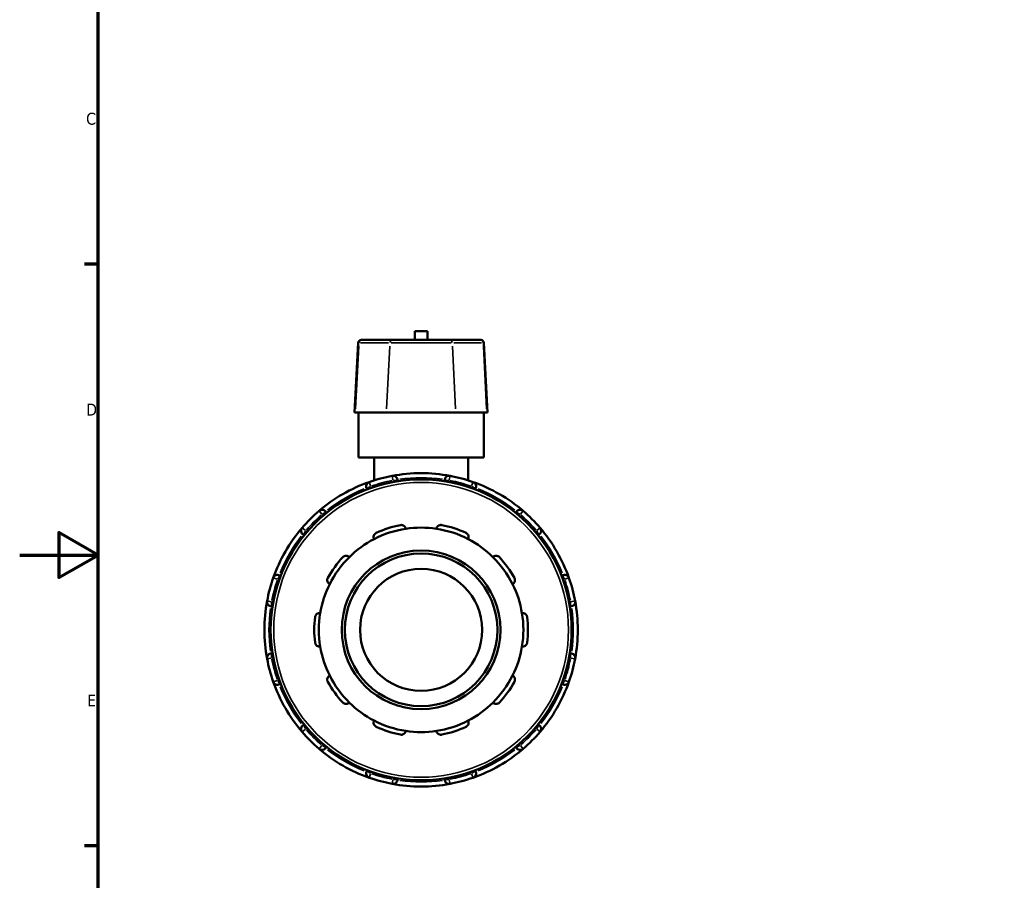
# Model space of a CAD drawing. Header units: millimetres. Extents: x 0 to 905, y -224 to 653.
# Tile 4 of 9: x 0 to 251, y 214 to 434. Entities that reach past the tile are written whole.
import ezdxf

# ---------------------------------------------------------------- set-up
doc = ezdxf.new("R2010")
doc.units = ezdxf.units.MM
for name, color, linetype, lineweight in [('Border (ANSI)', 7, 'Continuous', 70), ('Visible (ANSI)', 7, 'Continuous', 50), ('Visible Narrow (ANSI)', 7, 'Continuous', 35)]:
    doc.layers.add(name, color=color, linetype=linetype, lineweight=lineweight)
doc.styles.add('Note Text (ANSI)', font='tahoma.ttf')

# ---------------------------------------------------------------- blocks, each defined once
blk = doc.blocks.new('Borders Default Border')
at = {"layer": 'Border (ANSI)'}
for p, q in [((20, 371.25), (16.55, 371.25)), ((20, 222.75), (16.55, 222.75))]:
    blk.add_line(p, q, dxfattribs=at)
at = {"layer": 'Border (ANSI)', "flags": 128}
for points in [[(20, 20), (20, 574), (821, 574), (821, 20), (20, 20)], [(0, 297), (20, 297), (10, 302.77), (10, 291.23), (20, 297)]]:
    blk.add_lwpolyline(points, dxfattribs=at)
at = {"layer": 'Border (ANSI)', "char_height": 3.05, "attachment_point": 7, "style": 'Note Text (ANSI)'}
for s, insert in [('C', (16.95, 406.8)), ('D', (16.96, 332.6)), ('E', (17.21, 258.35))]:
    blk.add_mtext(s, dxfattribs=dict(at, insert=insert))

msp = doc.modelspace()

# ---------------------------------------------------------------- linework, layer by layer
at = {"layer": 'Visible (ANSI)'}
for p, q in [((87.198, 351.907), (87.385, 351.907)), ((95.287, 351.907), (87.385, 351.907)), ((95.287, 351.907), (109.63, 351.907)), ((104.059, 354.127), (100.859, 354.127)), ((100.859, 351.907), (100.859, 354.127)), ((104.059, 351.907), (104.059, 354.127)), ((117.532, 351.907), (109.63, 351.907)), ((117.532, 351.907), (117.719, 351.907)), ((86.42, 351.169), (85.489, 333.407)), ((118.497, 351.169), (119.428, 333.407)), ((85.697, 333.407), (85.489, 333.407)), ((85.697, 333.407), (93.599, 333.407)), ((86.459, 321.907), (86.459, 333.407)), ((111.318, 333.407), (93.599, 333.407)), ((111.318, 333.407), (119.22, 333.407)), ((118.459, 321.907), (118.459, 333.407)), ((119.428, 333.407), (119.22, 333.407)), ((118.459, 321.907), (86.459, 321.907)), ((90.459, 321.907), (90.459, 316.065)), ((114.459, 321.907), (114.459, 316.065)), ((96.459, 315.836), (96.459, 316.071)), ((108.459, 316.071), (108.459, 315.836)), ((88.573, 313.958), (88.691, 313.754)), ((116.227, 313.754), (116.344, 313.958)), ((78.298, 307.754), (78.18, 307.958)), ((126.737, 307.958), (126.619, 307.754)), ((72.408, 302.186), (72.612, 302.068)), ((132.305, 302.068), (132.51, 302.186)), ((66.612, 291.675), (66.408, 291.793)), ((138.51, 291.793), (138.305, 291.675)), ((64.295, 283.907), (64.53, 283.907)), ((140.387, 283.907), (140.623, 283.907)), ((64.53, 271.907), (64.295, 271.907)), ((140.623, 271.907), (140.387, 271.907)), ((66.408, 264.022), (66.612, 264.139)), ((138.305, 264.139), (138.51, 264.022)), ((72.612, 253.747), (72.408, 253.629)), ((132.51, 253.629), (132.305, 253.747)), ((78.18, 247.856), (78.298, 248.06)), ((126.619, 248.06), (126.737, 247.856)), ((88.691, 242.06), (88.573, 241.856)), ((116.344, 241.856), (116.227, 242.06)), ((96.459, 239.743), (96.459, 239.979)), ((108.459, 239.979), (108.459, 239.743))]:
    msp.add_line(p, q, dxfattribs=at)
for radius in [38.4, 20.255, 19.476, 15.581]:
    msp.add_circle((102.459, 277.907), radius, dxfattribs=at)
for centre, radius, start, end in [((87.198, 351.128), 0.779, 90, 177), ((117.719, 351.128), 0.779, 3, 90), ((102.459, 277.907), 40, 100.63823, 109.36177), ((102.459, 277.907), 40, 79.36177, 100.63823), ((95.29, 316.071), 1.169, 0, 100.63823), ((109.627, 316.071), 1.169, 79.36177, 180), ((102.459, 277.907), 40, 70.63823, 79.36177), ((102.459, 277.907), 40, 109.36177, 130.63823), ((89.585, 314.543), 1.169, 109.36177, 210), ((102.459, 277.907), 40, 49.36177, 70.63823), ((115.332, 314.543), 1.169, 330, 70.63823), ((102.459, 277.907), 40, 130.63823, 139.36177), ((77.168, 307.374), 1.169, 30, 130.63823), ((127.749, 307.374), 1.169, 49.36177, 150), ((102.459, 277.907), 40, 40.63823, 49.36177), ((102.459, 277.907), 27.266, 101.14938, 114.85062), ((102.459, 277.907), 27.266, 65.14938, 78.85062), ((102.459, 277.907), 40, 139.36177, 160.63823), ((72.992, 303.198), 1.169, 139.36177, 240), ((102.459, 277.907), 26.098, 98.58368, 117.41632), ((102.459, 277.907), 26.098, 81.41632, 98.58368), ((102.459, 277.907), 26.098, 62.58368, 81.41632), ((131.925, 303.198), 1.169, 300, 40.63823), ((102.459, 277.907), 40, 19.36177, 40.63823), ((102.459, 277.907), 26.098, 117.41632, 134.58368), ((102.459, 277.907), 26.098, 45.41632, 62.58368), ((102.459, 277.907), 27.266, 137.14938, 150.85062), ((102.459, 277.907), 26.098, 134.58368, 153.41632), ((102.459, 277.907), 26.098, 26.58368, 45.41632), ((102.459, 277.907), 27.266, 29.14938, 42.85062), ((65.823, 290.781), 1.169, 60, 160.63823), ((139.094, 290.781), 1.169, 19.36177, 120), ((102.459, 277.907), 40, 160.63823, 169.36177), ((102.459, 277.907), 26.098, 153.41632, 170.58368), ((102.459, 277.907), 26.098, 9.41632, 26.58368), ((102.459, 277.907), 40, 10.63823, 19.36177), ((102.459, 277.907), 40, 169.36177, 190.63823), ((64.295, 285.076), 1.169, 169.36177, 270), ((140.623, 285.076), 1.169, 270, 10.63823), ((102.459, 277.907), 40, 349.36177, 10.63823), ((102.459, 277.907), 26.098, 170.58368, 189.41632), ((102.459, 277.907), 26.098, 350.58368, 9.41632), ((102.459, 277.907), 27.266, 173.14938, 186.85062), ((102.459, 277.907), 27.266, 353.14938, 6.85062), ((64.295, 270.739), 1.169, 90, 190.63823), ((102.459, 277.907), 26.098, 189.41632, 206.58368), ((102.459, 277.907), 26.098, 333.41632, 350.58368), ((140.623, 270.739), 1.169, 349.36177, 90), ((102.459, 277.907), 40, 190.63823, 199.36177), ((102.459, 277.907), 40, 340.63823, 349.36177), ((102.459, 277.907), 40, 199.36177, 220.63823), ((65.823, 265.034), 1.169, 199.36177, 300), ((102.459, 277.907), 27.266, 209.14938, 222.85062), ((102.459, 277.907), 26.098, 206.58368, 225.41632), ((102.459, 277.907), 26.098, 314.58368, 333.41632), ((102.459, 277.907), 27.266, 317.14938, 330.85062), ((102.459, 277.907), 40, 319.36177, 340.63823), ((139.094, 265.034), 1.169, 240, 340.63823), ((102.459, 277.907), 26.098, 225.41632, 242.58368), ((102.459, 277.907), 26.098, 297.41632, 314.58368), ((102.459, 277.907), 26.098, 242.58368, 261.41632), ((102.459, 277.907), 26.098, 278.58368, 297.41632), ((72.992, 252.617), 1.169, 120, 220.63823), ((102.459, 277.907), 40, 220.63823, 229.36177), ((102.459, 277.907), 27.266, 245.14938, 258.85062), ((102.459, 277.907), 26.098, 261.41632, 278.58368), ((102.459, 277.907), 27.266, 281.14938, 294.85062), ((102.459, 277.907), 40, 310.63823, 319.36177), ((131.925, 252.617), 1.169, 319.36177, 60), ((77.168, 248.441), 1.169, 229.36177, 330), ((102.459, 277.907), 40, 229.36177, 250.63823), ((102.459, 277.907), 40, 289.36177, 310.63823), ((127.749, 248.441), 1.169, 210, 310.63823), ((89.585, 241.272), 1.169, 150, 250.63823), ((115.332, 241.272), 1.169, 289.36177, 30), ((102.459, 277.907), 40, 250.63823, 259.36177), ((95.29, 239.743), 1.169, 259.36177, 0), ((109.627, 239.743), 1.169, 180, 280.63823), ((102.459, 277.907), 40, 280.63823, 289.36177), ((102.459, 277.907), 40, 259.36177, 280.63823)]:
    msp.add_arc(centre, radius, start, end, dxfattribs=at)
for points, knots in [([(97.186, 304.659), (97.267, 304.675), (97.351, 304.683), (97.517, 304.679), (97.599, 304.669), (97.833, 304.615), (97.974, 304.546), (98.22, 304.373), (98.333, 304.25), (98.491, 303.985), (98.54, 303.846), (98.563, 303.713)], [0.22034929, 0.22034929, 0.22034929, 0.22034929, 0.24520012, 0.24520012, 0.27005095, 0.27005095, 0.31975261, 0.31975261, 0.38022559, 0.38022559, 0.43701539, 0.43701539, 0.43701539, 0.43701539]), ([(106.354, 303.713), (106.377, 303.846), (106.426, 303.985), (106.584, 304.25), (106.698, 304.373), (106.943, 304.546), (107.084, 304.615), (107.319, 304.669), (107.4, 304.679), (107.566, 304.683), (107.65, 304.675), (107.731, 304.659)], [0.42016909, 0.42016909, 0.42016909, 0.42016909, 0.47695888, 0.47695888, 0.53743187, 0.53743187, 0.58713353, 0.58713353, 0.61198436, 0.61198436, 0.63683519, 0.63683519, 0.63683519, 0.63683519]), ([(90.442, 301.074), (90.382, 301.195), (90.34, 301.337), (90.313, 301.644), (90.332, 301.81), (90.429, 302.095), (90.503, 302.233), (90.66, 302.415), (90.72, 302.471), (90.853, 302.571), (90.925, 302.614), (91, 302.649)], [0.42016909, 0.42016909, 0.42016909, 0.42016909, 0.47695888, 0.47695888, 0.53743187, 0.53743187, 0.58713353, 0.58713353, 0.61198436, 0.61198436, 0.63683519, 0.63683519, 0.63683519, 0.63683519]), ([(113.917, 302.649), (113.993, 302.614), (114.065, 302.571), (114.197, 302.471), (114.257, 302.415), (114.414, 302.233), (114.488, 302.095), (114.585, 301.81), (114.604, 301.644), (114.577, 301.337), (114.535, 301.195), (114.475, 301.074)], [0.22034929, 0.22034929, 0.22034929, 0.22034929, 0.24520012, 0.24520012, 0.27005095, 0.27005095, 0.31975261, 0.31975261, 0.38022559, 0.38022559, 0.43701539, 0.43701539, 0.43701539, 0.43701539]), ([(82.469, 296.451), (82.525, 296.512), (82.588, 296.567), (82.724, 296.662), (82.797, 296.701), (83.018, 296.795), (83.172, 296.823), (83.473, 296.827), (83.637, 296.794), (83.921, 296.673), (84.042, 296.589), (84.139, 296.495)], [0.22034929, 0.22034929, 0.22034929, 0.22034929, 0.24520012, 0.24520012, 0.27005095, 0.27005095, 0.31975261, 0.31975261, 0.38022559, 0.38022559, 0.43701539, 0.43701539, 0.43701539, 0.43701539]), ([(120.778, 296.495), (120.875, 296.589), (120.996, 296.673), (121.28, 296.794), (121.444, 296.827), (121.745, 296.823), (121.899, 296.795), (122.12, 296.701), (122.193, 296.662), (122.329, 296.567), (122.392, 296.512), (122.448, 296.451)], [0.42016909, 0.42016909, 0.42016909, 0.42016909, 0.47695888, 0.47695888, 0.53743187, 0.53743187, 0.58713353, 0.58713353, 0.61198436, 0.61198436, 0.63683519, 0.63683519, 0.63683519, 0.63683519]), ([(79.12, 289.586), (79, 289.649), (78.883, 289.739), (78.681, 289.971), (78.598, 290.117), (78.509, 290.405), (78.488, 290.56), (78.509, 290.799), (78.524, 290.88), (78.572, 291.039), (78.605, 291.116), (78.645, 291.189)], [0.42016909, 0.42016909, 0.42016909, 0.42016909, 0.47695888, 0.47695888, 0.53743187, 0.53743187, 0.58713353, 0.58713353, 0.61198436, 0.61198436, 0.63683519, 0.63683519, 0.63683519, 0.63683519]), ([(126.272, 291.189), (126.312, 291.116), (126.345, 291.039), (126.393, 290.88), (126.409, 290.799), (126.429, 290.56), (126.408, 290.405), (126.319, 290.117), (126.237, 289.971), (126.034, 289.739), (125.917, 289.649), (125.797, 289.586)], [0.22034929, 0.22034929, 0.22034929, 0.22034929, 0.24520012, 0.24520012, 0.27005095, 0.27005095, 0.31975261, 0.31975261, 0.38022559, 0.38022559, 0.43701539, 0.43701539, 0.43701539, 0.43701539]), ([(75.387, 281.16), (75.397, 281.242), (75.416, 281.324), (75.47, 281.48), (75.505, 281.555), (75.629, 281.761), (75.737, 281.874), (75.978, 282.054), (76.131, 282.124), (76.431, 282.193), (76.579, 282.196), (76.712, 282.177)], [0.22034929, 0.22034929, 0.22034929, 0.22034929, 0.24520012, 0.24520012, 0.27005095, 0.27005095, 0.31975261, 0.31975261, 0.38022559, 0.38022559, 0.43701539, 0.43701539, 0.43701539, 0.43701539]), ([(128.205, 282.177), (128.339, 282.196), (128.486, 282.193), (128.786, 282.124), (128.939, 282.054), (129.18, 281.874), (129.288, 281.761), (129.412, 281.555), (129.447, 281.48), (129.502, 281.324), (129.52, 281.242), (129.53, 281.16)], [0.42016909, 0.42016909, 0.42016909, 0.42016909, 0.47695888, 0.47695888, 0.53743187, 0.53743187, 0.58713353, 0.58713353, 0.61198436, 0.61198436, 0.63683519, 0.63683519, 0.63683519, 0.63683519]), ([(76.712, 273.638), (76.579, 273.618), (76.431, 273.622), (76.131, 273.691), (75.978, 273.76), (75.737, 273.941), (75.629, 274.054), (75.505, 274.26), (75.47, 274.334), (75.416, 274.491), (75.397, 274.573), (75.387, 274.655)], [0.42016909, 0.42016909, 0.42016909, 0.42016909, 0.47695888, 0.47695888, 0.53743187, 0.53743187, 0.58713353, 0.58713353, 0.61198436, 0.61198436, 0.63683519, 0.63683519, 0.63683519, 0.63683519]), ([(129.53, 274.655), (129.52, 274.573), (129.502, 274.491), (129.447, 274.334), (129.412, 274.26), (129.288, 274.054), (129.18, 273.941), (128.939, 273.76), (128.786, 273.691), (128.486, 273.622), (128.339, 273.618), (128.205, 273.638)], [0.22034929, 0.22034929, 0.22034929, 0.22034929, 0.24520012, 0.24520012, 0.27005095, 0.27005095, 0.31975261, 0.31975261, 0.38022559, 0.38022559, 0.43701539, 0.43701539, 0.43701539, 0.43701539]), ([(78.645, 264.626), (78.605, 264.699), (78.572, 264.776), (78.524, 264.934), (78.509, 265.015), (78.488, 265.255), (78.509, 265.41), (78.598, 265.697), (78.681, 265.843), (78.883, 266.076), (79, 266.165), (79.12, 266.228)], [0.22034929, 0.22034929, 0.22034929, 0.22034929, 0.24520012, 0.24520012, 0.27005095, 0.27005095, 0.31975261, 0.31975261, 0.38022559, 0.38022559, 0.43701539, 0.43701539, 0.43701539, 0.43701539]), ([(125.797, 266.228), (125.917, 266.165), (126.034, 266.076), (126.237, 265.843), (126.319, 265.697), (126.408, 265.41), (126.429, 265.255), (126.409, 265.015), (126.393, 264.934), (126.345, 264.776), (126.312, 264.699), (126.272, 264.626)], [0.42016909, 0.42016909, 0.42016909, 0.42016909, 0.47695888, 0.47695888, 0.53743187, 0.53743187, 0.58713353, 0.58713353, 0.61198436, 0.61198436, 0.63683519, 0.63683519, 0.63683519, 0.63683519]), ([(84.139, 259.32), (84.042, 259.226), (83.921, 259.142), (83.637, 259.021), (83.473, 258.988), (83.172, 258.992), (83.018, 259.02), (82.797, 259.113), (82.724, 259.153), (82.588, 259.248), (82.525, 259.303), (82.469, 259.364)], [0.42016909, 0.42016909, 0.42016909, 0.42016909, 0.47695888, 0.47695888, 0.53743187, 0.53743187, 0.58713353, 0.58713353, 0.61198436, 0.61198436, 0.63683519, 0.63683519, 0.63683519, 0.63683519]), ([(122.448, 259.364), (122.392, 259.303), (122.329, 259.248), (122.193, 259.153), (122.12, 259.113), (121.899, 259.02), (121.745, 258.992), (121.444, 258.988), (121.28, 259.021), (120.996, 259.142), (120.875, 259.226), (120.778, 259.32)], [0.22034929, 0.22034929, 0.22034929, 0.22034929, 0.24520012, 0.24520012, 0.27005095, 0.27005095, 0.31975261, 0.31975261, 0.38022559, 0.38022559, 0.43701539, 0.43701539, 0.43701539, 0.43701539]), ([(91, 253.166), (90.925, 253.2), (90.853, 253.244), (90.72, 253.343), (90.66, 253.4), (90.503, 253.582), (90.429, 253.72), (90.332, 254.004), (90.313, 254.171), (90.34, 254.478), (90.382, 254.619), (90.442, 254.741)], [0.22034929, 0.22034929, 0.22034929, 0.22034929, 0.24520012, 0.24520012, 0.27005095, 0.27005095, 0.31975261, 0.31975261, 0.38022559, 0.38022559, 0.43701539, 0.43701539, 0.43701539, 0.43701539]), ([(114.475, 254.741), (114.535, 254.619), (114.577, 254.478), (114.604, 254.171), (114.585, 254.004), (114.488, 253.72), (114.414, 253.582), (114.257, 253.4), (114.197, 253.343), (114.065, 253.244), (113.993, 253.2), (113.917, 253.166)], [0.42016909, 0.42016909, 0.42016909, 0.42016909, 0.47695888, 0.47695888, 0.53743187, 0.53743187, 0.58713353, 0.58713353, 0.61198436, 0.61198436, 0.63683519, 0.63683519, 0.63683519, 0.63683519]), ([(98.563, 252.102), (98.54, 251.969), (98.491, 251.83), (98.333, 251.565), (98.22, 251.441), (97.974, 251.268), (97.833, 251.2), (97.599, 251.146), (97.517, 251.135), (97.351, 251.132), (97.267, 251.14), (97.186, 251.156)], [0.42016909, 0.42016909, 0.42016909, 0.42016909, 0.47695888, 0.47695888, 0.53743187, 0.53743187, 0.58713353, 0.58713353, 0.61198436, 0.61198436, 0.63683519, 0.63683519, 0.63683519, 0.63683519]), ([(107.731, 251.156), (107.65, 251.14), (107.566, 251.132), (107.4, 251.135), (107.319, 251.146), (107.084, 251.2), (106.943, 251.268), (106.698, 251.441), (106.584, 251.565), (106.426, 251.83), (106.377, 251.969), (106.354, 252.102)], [0.22034929, 0.22034929, 0.22034929, 0.22034929, 0.24520012, 0.24520012, 0.27005095, 0.27005095, 0.31975261, 0.31975261, 0.38022559, 0.38022559, 0.43701539, 0.43701539, 0.43701539, 0.43701539])]:
    msp.add_open_spline(points, degree=3, knots=knots, dxfattribs=at)
at = {"layer": 'Visible Narrow (ANSI)'}
for p, q in [((86.571, 350.281), (85.743, 334.295)), ((86.598, 351.169), (86.42, 351.169)), ((87.012, 351.169), (94.123, 351.169)), ((94.473, 350.281), (93.645, 334.295)), ((110.142, 351.169), (94.775, 351.169)), ((110.444, 350.281), (111.272, 334.295)), ((110.794, 351.169), (117.905, 351.169)), ((118.497, 351.169), (118.319, 351.169)), ((118.346, 350.281), (119.174, 334.295)), ((95.273, 316.162), (95.075, 317.216)), ((109.842, 317.216), (109.644, 316.162)), ((88.576, 313.96), (89.505, 314.497)), ((89.198, 315.642), (89.554, 314.629)), ((89.793, 314.181), (89.596, 314.524)), ((95.29, 316.049), (95.29, 315.654)), ((95.382, 316.071), (96.455, 316.071)), ((108.462, 316.071), (109.535, 316.071)), ((109.627, 315.654), (109.627, 316.049)), ((115.321, 314.524), (115.124, 314.181)), ((115.363, 314.629), (115.719, 315.642)), ((115.412, 314.497), (116.341, 313.96)), ((77.109, 307.444), (76.41, 308.258)), ((77.179, 307.355), (77.377, 307.013)), ((77.248, 307.42), (78.177, 307.957)), ((126.74, 307.957), (127.669, 307.42)), ((127.54, 307.013), (127.738, 307.355)), ((128.507, 308.258), (127.808, 307.444)), ((72.108, 303.956), (72.922, 303.257)), ((72.409, 302.189), (72.946, 303.118)), ((73.353, 302.989), (73.011, 303.187)), ((131.906, 303.187), (131.564, 302.989)), ((131.971, 303.118), (132.508, 302.189)), ((131.995, 303.257), (132.809, 303.956)), ((65.869, 290.861), (66.406, 291.79)), ((138.511, 291.79), (139.048, 290.861)), ((65.737, 290.812), (64.724, 291.167)), ((65.842, 290.77), (66.184, 290.573)), ((138.733, 290.573), (139.075, 290.77)), ((140.193, 291.167), (139.18, 290.812)), ((63.15, 285.291), (64.204, 285.093)), ((64.295, 283.911), (64.295, 284.984)), ((64.712, 285.076), (64.316, 285.076)), ((140.601, 285.076), (140.205, 285.076)), ((140.623, 284.984), (140.623, 283.911)), ((140.713, 285.093), (141.767, 285.291)), ((64.295, 270.83), (64.295, 271.904)), ((140.623, 271.904), (140.623, 270.83)), ((64.204, 270.722), (63.15, 270.524)), ((64.316, 270.739), (64.712, 270.739)), ((140.205, 270.739), (140.601, 270.739)), ((141.767, 270.524), (140.713, 270.722)), ((64.724, 264.647), (65.737, 265.003)), ((66.184, 265.242), (65.842, 265.044)), ((66.406, 264.025), (65.869, 264.954)), ((139.048, 264.954), (138.511, 264.025)), ((139.075, 265.044), (138.733, 265.242)), ((139.18, 265.003), (140.193, 264.647)), ((72.922, 252.557), (72.108, 251.858)), ((72.946, 252.697), (72.409, 253.626)), ((73.011, 252.628), (73.353, 252.826)), ((131.564, 252.826), (131.906, 252.628)), ((132.508, 253.626), (131.971, 252.697)), ((132.809, 251.858), (131.995, 252.557)), ((76.41, 247.557), (77.109, 248.371)), ((77.377, 248.802), (77.179, 248.46)), ((78.177, 247.858), (77.248, 248.395)), ((127.669, 248.395), (126.74, 247.858)), ((127.738, 248.46), (127.54, 248.802)), ((127.808, 248.371), (128.507, 247.557)), ((89.505, 241.318), (88.576, 241.855)), ((89.596, 241.291), (89.793, 241.633)), ((115.124, 241.633), (115.321, 241.291)), ((116.341, 241.855), (115.412, 241.318)), ((89.554, 241.186), (89.198, 240.173)), ((95.075, 238.598), (95.273, 239.653)), ((95.29, 240.16), (95.29, 239.765)), ((96.455, 239.743), (95.382, 239.743)), ((109.535, 239.743), (108.462, 239.743)), ((109.627, 239.765), (109.627, 240.16)), ((109.644, 239.653), (109.842, 238.598)), ((115.719, 240.173), (115.363, 241.186))]:
    msp.add_line(p, q, dxfattribs=at)
msp.add_circle((102.459, 277.907), 37.621, dxfattribs=at)
for start, end in [(81.97744, 98.02256), (101.0744, 108.9256), (71.0744, 78.9256), (111.97744, 128.02256), (51.97744, 68.02256), (131.0744, 138.9256), (41.0744, 48.9256), (141.97744, 158.02256), (21.97744, 38.02256), (161.0744, 168.9256), (11.0744, 18.9256), (171.97744, 188.02256), (351.97744, 8.02256), (191.0744, 198.9256), (341.0744, 348.9256), (201.97744, 218.02256), (321.97744, 338.02256), (221.0744, 228.9256), (311.0744, 318.9256), (231.97744, 248.02256), (291.97744, 308.02256), (251.0744, 258.9256), (261.97744, 278.02256), (281.0744, 288.9256)]:
    msp.add_arc((102.459, 277.907), 38.831, start, end, dxfattribs=at)
for centre, start_param, end_param in [((87.385, 351.128), 0.0759218, 1.4425146), ((95.287, 351.128), 0.0759218, 1.4425146), ((109.63, 351.128), 4.8406707, 6.2072635), ((117.532, 351.128), 4.8406707, 6.2072635)]:
    msp.add_ellipse(centre, major_axis=(0, 0.779), ratio=0.9877175, start_param=start_param, end_param=end_param, dxfattribs=at)

# ---------------------------------------------------------------- block references
msp.add_blockref('Borders Default Border', (0, 0))

doc.saveas('drawing.dxf')
